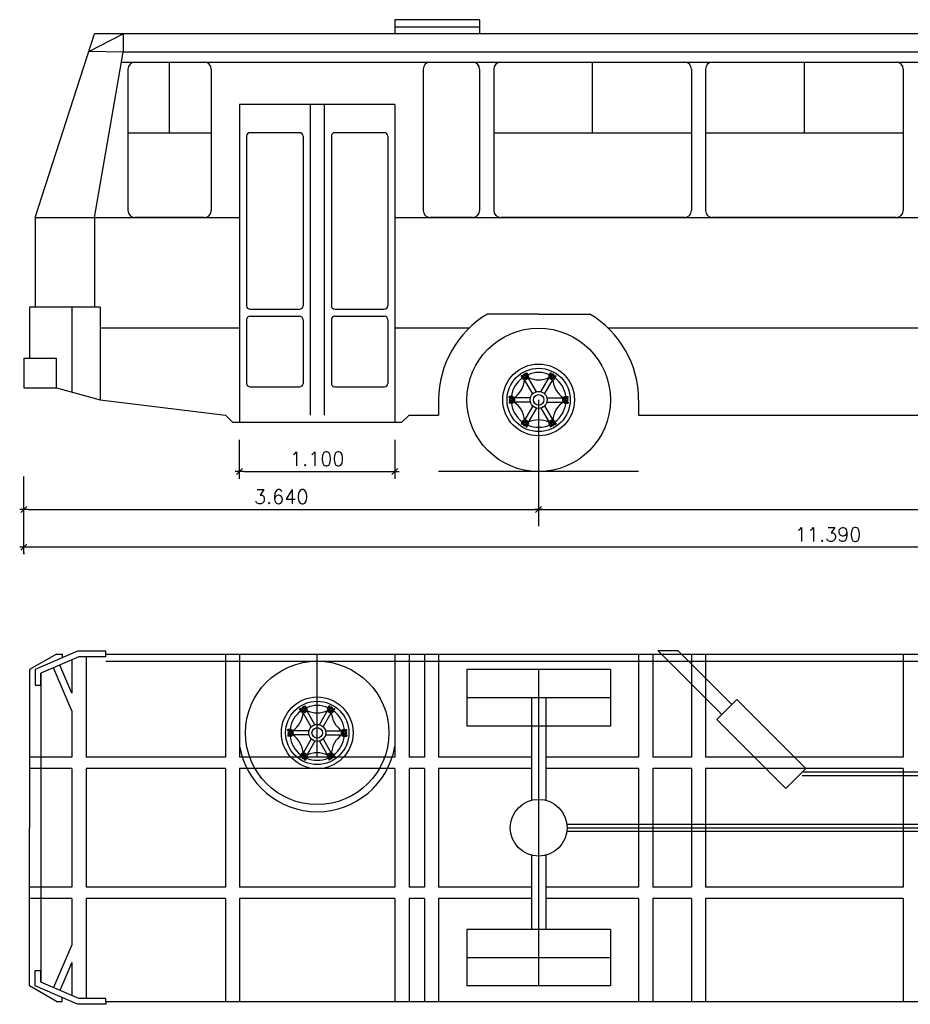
# Model space of a CAD drawing. Extents: x 149 to 250, y -977 to -912.
# Tile 3 of 156: x 155.4 to 161.7, y -968.33 to -961.36. Entities that reach past the tile are written whole.
import ezdxf

# ---------------------------------------------------------------- set-up
doc = ezdxf.new("R2010")
doc.units = 0
doc.header["$MEASUREMENT"] = 0
doc.layers.get('0').update_dxf_attribs({"linetype": 'CONTINUOUS'})
doc.layers.get('Defpoints').update_dxf_attribs({"linetype": 'CONTINUOUS'})
doc.layers.add('cotas', color=1, linetype='CONTINUOUS')
doc.layers.add('LAYER1', color=7, linetype='CONTINUOUS')
doc.styles.add('ROMANS', font='romans.shx', dxfattribs={"height": 0.1})
doc.dimstyles.new('1B', dxfattribs={"dimtxt": 0.08, "dimasz": 0.03, "dimexe": 0.05, "dimexo": 0.125, "dimgap": 0.04, "dimtad": 1, "dimzin": 4, "dimdsep": 46, "dimtxsty": 'ROMANS', "dimblk1": 'ARROW', "dimblk2": 'ARROW', "dimsah": 1, "dimcen": 0.08, "dimclrd": 1, "dimclre": 1, "dimclrt": 3, "dimadec": 0, "dimazin": 0, "dimtfac": 1, "dimtmove": 2, "dimatfit": 3, "dimldrblk": 'ARROW', "dimfxl": 0, "dimtolj": 1, "dimtzin": 4, "dimarcsym": 0})

# ---------------------------------------------------------------- blocks, each defined once
blk = doc.blocks.new('ARROW')
at = {"color": 1}
blk.add_line((-1, 0), (1, 0), dxfattribs=at)
at = {"color": 4}
blk.add_line((-0.71, -0.71), (0.71, 0.71), dxfattribs=at)
blk = doc.blocks.new('*D119')
at = {"layer": 'cotas', "color": 1, "linetype": 'Continuous', "lineweight": -2}
for p, q in [((155.4274, -965.1337), (155.4274, -965.1463)), ((166.7874, -965.0963), (155.4574, -965.0963))]:
    blk.add_line(p, q, dxfattribs=at)
at = {"layer": 'Defpoints', "color": 0, "linetype": 'Continuous'}
for p in [(155.4274, -965.0087), (155.4274, -965.0963), (166.8174, -965.0963)]:
    blk.add_point(p, dxfattribs=at)
at = {"layer": 'cotas', "color": 1, "linetype": 'Continuous', "lineweight": -2, "xscale": 0.03, "yscale": 0.03, "zscale": 0.03, "rotation": 180}
blk.add_blockref('ARROW', (155.4274, -965.0963), dxfattribs=at)
at = {"layer": 'cotas', "color": 1, "linetype": 'Continuous', "lineweight": -2, "xscale": 0.03, "yscale": 0.03, "zscale": 0.03}
blk.add_blockref('ARROW', (166.8174, -965.0963), dxfattribs=at)
at = {"layer": 'cotas', "color": 3, "linetype": 'Continuous', "insert": (161.1224, -965.0063), "char_height": 0.1, "attachment_point": 5, "style": 'ROMANS'}
blk.add_mtext('\\A1;11.390', dxfattribs=at)
blk = doc.blocks.new('*D121')
at = {"layer": 'cotas', "color": 1, "linetype": 'Continuous', "lineweight": -2}
for p, q in [((165.3224, -964.686), (165.3224, -964.8787)), ((159.1024, -964.8287), (165.2924, -964.8287))]:
    blk.add_line(p, q, dxfattribs=at)
at = {"layer": 'Defpoints', "color": 0, "linetype": 'Continuous'}
for p in [(159.0724, -964.561), (165.3224, -964.561), (165.3224, -964.8287)]:
    blk.add_point(p, dxfattribs=at)
at = {"layer": 'cotas', "color": 1, "linetype": 'Continuous', "lineweight": -2, "xscale": 0.03, "yscale": 0.03, "zscale": 0.03, "rotation": 180}
blk.add_blockref('ARROW', (159.0724, -964.8287), dxfattribs=at)
at = {"layer": 'cotas', "color": 1, "linetype": 'Continuous', "lineweight": -2, "xscale": 0.03, "yscale": 0.03, "zscale": 0.03}
blk.add_blockref('ARROW', (165.3224, -964.8287), dxfattribs=at)
at = {"layer": 'cotas', "color": 3, "linetype": 'Continuous', "insert": (162.1974, -964.7387), "char_height": 0.1, "attachment_point": 5, "style": 'ROMANS'}
blk.add_mtext('\\A1;6.250', dxfattribs=at)
blk = doc.blocks.new('*D122')
at = {"layer": 'cotas', "color": 1, "linetype": 'Continuous', "lineweight": -2}
for p, q in [((159.0723, -964.686), (159.0723, -964.8787)), ((155.4574, -964.8287), (159.0423, -964.8287))]:
    blk.add_line(p, q, dxfattribs=at)
at = {"layer": 'Defpoints', "color": 0, "linetype": 'Continuous'}
for p in [(155.4274, -964.561), (159.0723, -964.561), (159.0723, -964.8287)]:
    blk.add_point(p, dxfattribs=at)
at = {"layer": 'cotas', "color": 1, "linetype": 'Continuous', "lineweight": -2, "xscale": 0.03, "yscale": 0.03, "zscale": 0.03, "rotation": 180}
blk.add_blockref('ARROW', (155.4274, -964.8287), dxfattribs=at)
at = {"layer": 'cotas', "color": 1, "linetype": 'Continuous', "lineweight": -2, "xscale": 0.03, "yscale": 0.03, "zscale": 0.03}
blk.add_blockref('ARROW', (159.0723, -964.8287), dxfattribs=at)
at = {"layer": 'cotas', "color": 3, "linetype": 'Continuous', "insert": (157.2498, -964.7387), "char_height": 0.1, "attachment_point": 5, "style": 'ROMANS'}
blk.add_mtext('\\A1;3.640', dxfattribs=at)
blk = doc.blocks.new('*D124')
at = {"layer": 'cotas', "color": 1, "linetype": 'Continuous', "lineweight": -2}
for p, q in [((158.0544, -964.336), (158.0544, -964.611)), ((156.9844, -964.561), (158.0244, -964.561))]:
    blk.add_line(p, q, dxfattribs=at)
at = {"layer": 'Defpoints', "color": 0, "linetype": 'Continuous'}
for p in [(156.9544, -964.211), (158.0544, -964.211), (158.0544, -964.561)]:
    blk.add_point(p, dxfattribs=at)
at = {"layer": 'cotas', "color": 1, "linetype": 'Continuous', "lineweight": -2, "xscale": 0.03, "yscale": 0.03, "zscale": 0.03, "rotation": 180}
blk.add_blockref('ARROW', (156.9544, -964.561), dxfattribs=at)
at = {"layer": 'cotas', "color": 1, "linetype": 'Continuous', "lineweight": -2, "xscale": 0.03, "yscale": 0.03, "zscale": 0.03}
blk.add_blockref('ARROW', (158.0544, -964.561), dxfattribs=at)
at = {"layer": 'cotas', "color": 3, "linetype": 'Continuous', "insert": (157.5044, -964.471), "char_height": 0.1, "attachment_point": 5, "style": 'ROMANS'}
blk.add_mtext('\\A1;1.100', dxfattribs=at)

msp = doc.modelspace()

# ---------------------------------------------------------------- linework, layer by layer
at = {"color": 5}
for p, q in [((158.65437, -961.36099), (158.05437, -961.36099)), ((158.05437, -961.36099), (158.05437, -961.46099)), ((158.65437, -961.36099), (158.65437, -961.46099)), ((166.50326, -961.46099), (155.92737, -961.46099)), ((158.05437, -961.41099), (158.65437, -961.41099)), ((166.27037, -961.59099), (156.12939, -961.59099)), ((156.21437, -961.66099), (156.70437, -961.66099)), ((156.45937, -962.16099), (156.45937, -961.66099)), ((158.30437, -961.66099), (158.60437, -961.66099)), ((158.80437, -961.66099), (160.10437, -961.66099)), ((159.45437, -962.16099), (159.45437, -961.66099)), ((160.30437, -961.66099), (161.60437, -961.66099)), ((160.95437, -962.16099), (160.95437, -961.66099)), ((156.16437, -961.71099), (156.16437, -962.71099)), ((156.75437, -961.71099), (156.75437, -962.71099)), ((158.25437, -961.71099), (158.25437, -962.71099)), ((158.65437, -961.71099), (158.65437, -962.71099)), ((158.75437, -961.71099), (158.75437, -962.71099)), ((160.15437, -961.71099), (160.15437, -962.71099)), ((160.25437, -961.71099), (160.25437, -962.71099)), ((161.65437, -961.71099), (161.65437, -962.71099)), ((158.05437, -961.96099), (156.95437, -961.96099)), ((156.95437, -961.96099), (156.95437, -964.21099)), ((157.45437, -961.96099), (157.45437, -964.16099)), ((157.55437, -961.96099), (157.55437, -964.16099)), ((158.05437, -961.96099), (158.05437, -964.21099)), ((158.05437, -961.96099), (158.05437, -962.76099)), ((156.16437, -962.16099), (156.75437, -962.16099)), ((157.37937, -962.16099), (157.02937, -962.16099)), ((157.97937, -962.16099), (157.62937, -962.16099)), ((158.75437, -962.16099), (160.15437, -962.16099)), ((160.25437, -962.16099), (161.65437, -962.16099)), ((157.00437, -962.18599), (157.00437, -963.38599)), ((157.40437, -962.18599), (157.40437, -963.38599)), ((157.60437, -962.18599), (157.60437, -963.38599)), ((158.00437, -962.18599), (158.00437, -963.38599)), ((156.70437, -962.76099), (156.21437, -962.76099)), ((158.60437, -962.76099), (158.30437, -962.76099)), ((160.10437, -962.76099), (158.80437, -962.76099)), ((161.60437, -962.76099), (160.30437, -962.76099)), ((157.02937, -963.41099), (157.37937, -963.41099)), ((157.62937, -963.41099), (157.97937, -963.41099)), ((157.00437, -963.48599), (157.00437, -963.93599)), ((157.02937, -963.46099), (157.37937, -963.46099)), ((157.40437, -963.48599), (157.40437, -963.93599)), ((157.60437, -963.48599), (157.60437, -963.93599)), ((157.62937, -963.46099), (157.97937, -963.46099)), ((158.00437, -963.48599), (158.00437, -963.93599)), ((159.07237, -963.44499), (158.7096, -963.44499)), ((159.07237, -963.44499), (159.43513, -963.44499)), ((156.95437, -963.54499), (155.96737, -963.54499)), ((158.57921, -963.54499), (158.05437, -963.54499)), ((163.45437, -963.54499), (159.56552, -963.54499)), ((158.95488, -963.87949), (158.94796, -963.88349)), ((158.96075, -963.90564), (158.94796, -963.88349)), ((158.96671, -963.89997), (158.95488, -963.87949)), ((158.96787, -963.87199), (158.96037, -963.88498)), ((158.96037, -963.88498), (158.96787, -963.89797)), ((158.98287, -963.87199), (158.96787, -963.87199)), ((158.96787, -963.89797), (158.98287, -963.89797)), ((158.98085, -963.8645), (158.98778, -963.8605)), ((158.99268, -963.88498), (158.98085, -963.8645)), ((158.99037, -963.88498), (158.98287, -963.87199)), ((158.98287, -963.89797), (158.99037, -963.88498)), ((159.00057, -963.88265), (158.98778, -963.8605)), ((159.0563, -963.99518), (158.99854, -963.89515)), ((159.08843, -963.99518), (159.14619, -963.89515)), ((159.14416, -963.88265), (159.15696, -963.8605)), ((159.15206, -963.88498), (159.16388, -963.8645)), ((159.16187, -963.87199), (159.15437, -963.88498)), ((159.15437, -963.88498), (159.16187, -963.89797)), ((159.16388, -963.8645), (159.15696, -963.8605)), ((159.17687, -963.87199), (159.16187, -963.87199)), ((159.16187, -963.89797), (159.17687, -963.89797)), ((159.18437, -963.88498), (159.17687, -963.87199)), ((159.17687, -963.89797), (159.18437, -963.88498)), ((159.17802, -963.89997), (159.18985, -963.87949)), ((159.18398, -963.90564), (159.19678, -963.88349)), ((159.18985, -963.87949), (159.19678, -963.88349)), ((157.02937, -963.96099), (157.37937, -963.96099)), ((157.62937, -963.96099), (157.97937, -963.96099)), ((159.03034, -964.01017), (158.97258, -963.91014)), ((159.1144, -964.01017), (159.17215, -963.91014)), ((158.86337, -964.038), (158.86337, -964.03)), ((158.88895, -964.03), (158.86337, -964.03)), ((158.88702, -964.038), (158.86337, -964.038)), ((158.87087, -964.04), (158.86337, -964.05299)), ((158.88587, -964.04), (158.87087, -964.04)), ((158.89337, -964.05299), (158.88587, -964.04)), ((159.01427, -964.038), (158.89876, -964.038)), ((159.13046, -964.038), (159.24597, -964.038)), ((159.25887, -964.04), (159.25137, -964.05299)), ((159.25578, -964.03), (159.28137, -964.03)), ((159.25771, -964.038), (159.28137, -964.038)), ((159.27387, -964.04), (159.25887, -964.04)), ((159.28137, -964.05299), (159.27387, -964.04)), ((159.28137, -964.038), (159.28137, -964.03)), ((155.96737, -964.05299), (156.85437, -964.16099)), ((158.36437, -964.05299), (158.36437, -964.16099)), ((158.86337, -964.05299), (158.87087, -964.06598)), ((158.86337, -964.06798), (158.86337, -964.07598)), ((158.88702, -964.06798), (158.86337, -964.06798)), ((158.88895, -964.07598), (158.86337, -964.07598)), ((158.87087, -964.06598), (158.88587, -964.06598)), ((158.88587, -964.06598), (158.89337, -964.05299)), ((159.01427, -964.06798), (158.89876, -964.06798)), ((159.03034, -964.09581), (158.97258, -964.19585)), ((159.0563, -964.1108), (158.99854, -964.21084)), ((159.08843, -964.1108), (159.14619, -964.21084)), ((159.1144, -964.09581), (159.17215, -964.19585)), ((159.13046, -964.06798), (159.24597, -964.06798)), ((159.25137, -964.05299), (159.25887, -964.06598)), ((159.25578, -964.07598), (159.28137, -964.07598)), ((159.25771, -964.06798), (159.28137, -964.06798)), ((159.25887, -964.06598), (159.27387, -964.06598)), ((159.27387, -964.06598), (159.28137, -964.05299)), ((159.28137, -964.06798), (159.28137, -964.07598)), ((159.78037, -964.05299), (159.78037, -964.16099)), ((156.90437, -964.21099), (156.85437, -964.16099)), ((158.10437, -964.21099), (158.15437, -964.16099)), ((158.15437, -964.16099), (158.36437, -964.16099)), ((159.78037, -964.16099), (164.61437, -964.16099)), ((156.90437, -964.21099), (158.10437, -964.21099)), ((158.96075, -964.20034), (158.94796, -964.2225)), ((158.95488, -964.2265), (158.94796, -964.2225)), ((158.96671, -964.20601), (158.95488, -964.2265)), ((158.96787, -964.20801), (158.96037, -964.221)), ((158.96037, -964.221), (158.96787, -964.23399)), ((158.98287, -964.20801), (158.96787, -964.20801)), ((158.96787, -964.23399), (158.98287, -964.23399)), ((158.99268, -964.221), (158.98085, -964.24149)), ((158.98085, -964.24149), (158.98778, -964.24549)), ((158.99037, -964.221), (158.98287, -964.20801)), ((158.98287, -964.23399), (158.99037, -964.221)), ((159.00057, -964.22333), (158.98778, -964.24549)), ((159.14416, -964.22333), (159.15696, -964.24549)), ((159.15206, -964.221), (159.16388, -964.24149)), ((159.16187, -964.20801), (159.15437, -964.221)), ((159.15437, -964.221), (159.16187, -964.23399)), ((159.16388, -964.24149), (159.15696, -964.24549)), ((159.17687, -964.20801), (159.16187, -964.20801)), ((159.16187, -964.23399), (159.17687, -964.23399)), ((159.18437, -964.221), (159.17687, -964.20801)), ((159.17687, -964.23399), (159.18437, -964.221)), ((159.17802, -964.20601), (159.18985, -964.2265)), ((159.18398, -964.20034), (159.19678, -964.2225)), ((159.18985, -964.2265), (159.19678, -964.2225)), ((158.56437, -965.9627), (158.56437, -966.1627)), ((159.07237, -965.9627), (159.07237, -968.2027)), ((159.58037, -965.9627), (159.58037, -966.1627)), ((158.56437, -966.1627), (158.56437, -966.3627)), ((159.02237, -966.1627), (159.02237, -966.88789)), ((159.12237, -966.1627), (159.12237, -966.88789)), ((159.58037, -966.1627), (159.58037, -966.3627)), ((157.38688, -966.23719), (157.37996, -966.24119)), ((157.39275, -966.26335), (157.37996, -966.24119)), ((157.39871, -966.25768), (157.38688, -966.23719)), ((157.39987, -966.2297), (157.39237, -966.24269)), ((157.39237, -966.24269), (157.39987, -966.25568)), ((157.41487, -966.2297), (157.39987, -966.2297)), ((157.39987, -966.25568), (157.41487, -966.25568)), ((157.46234, -966.36788), (157.40458, -966.26784)), ((157.41285, -966.2222), (157.41978, -966.2182)), ((157.42468, -966.24269), (157.41285, -966.2222)), ((157.42237, -966.24269), (157.41487, -966.2297)), ((157.41487, -966.25568), (157.42237, -966.24269)), ((157.43257, -966.24036), (157.41978, -966.2182)), ((157.4883, -966.35289), (157.43054, -966.25285)), ((157.52043, -966.35289), (157.57819, -966.25285)), ((157.5464, -966.36788), (157.60415, -966.26784)), ((157.57616, -966.24036), (157.58896, -966.2182)), ((157.58406, -966.24269), (157.59588, -966.2222)), ((157.59387, -966.2297), (157.58637, -966.24269)), ((157.58637, -966.24269), (157.59387, -966.25568)), ((157.59588, -966.2222), (157.58896, -966.2182)), ((157.60887, -966.2297), (157.59387, -966.2297)), ((157.59387, -966.25568), (157.60887, -966.25568)), ((157.61637, -966.24269), (157.60887, -966.2297)), ((157.60887, -966.25568), (157.61637, -966.24269)), ((157.61002, -966.25768), (157.62185, -966.23719)), ((157.61598, -966.26335), (157.62878, -966.24119)), ((157.62185, -966.23719), (157.62878, -966.24119)), ((157.29537, -966.39571), (157.29537, -966.38771)), ((157.32095, -966.38771), (157.29537, -966.38771)), ((157.31902, -966.39571), (157.29537, -966.39571)), ((157.30287, -966.39771), (157.29537, -966.4107)), ((157.29537, -966.4107), (157.30287, -966.42369)), ((157.31787, -966.39771), (157.30287, -966.39771)), ((157.32537, -966.4107), (157.31787, -966.39771)), ((157.31787, -966.42369), (157.32537, -966.4107)), ((157.44627, -966.39571), (157.33076, -966.39571)), ((157.56246, -966.39571), (157.67797, -966.39571)), ((157.69087, -966.39771), (157.68337, -966.4107)), ((157.68337, -966.4107), (157.69087, -966.42369)), ((157.68778, -966.38771), (157.71337, -966.38771)), ((157.68971, -966.39571), (157.71337, -966.39571)), ((157.70587, -966.39771), (157.69087, -966.39771)), ((157.71337, -966.4107), (157.70587, -966.39771)), ((157.70587, -966.42369), (157.71337, -966.4107)), ((157.71337, -966.39571), (157.71337, -966.38771)), ((157.29537, -966.42569), (157.29537, -966.43369)), ((157.31902, -966.42569), (157.29537, -966.42569)), ((157.32095, -966.43369), (157.29537, -966.43369)), ((157.30287, -966.42369), (157.31787, -966.42369)), ((157.44627, -966.42569), (157.33076, -966.42569)), ((157.46234, -966.45352), (157.40458, -966.55355)), ((157.4883, -966.46851), (157.43054, -966.56854)), ((157.52043, -966.46851), (157.57819, -966.56854)), ((157.5464, -966.45352), (157.60415, -966.55355)), ((157.56246, -966.42569), (157.67797, -966.42569)), ((157.68778, -966.43369), (157.71337, -966.43369)), ((157.68971, -966.42569), (157.71337, -966.42569)), ((157.69087, -966.42369), (157.70587, -966.42369)), ((157.71337, -966.42569), (157.71337, -966.43369)), ((157.39275, -966.55805), (157.37996, -966.5802)), ((157.38688, -966.5842), (157.37996, -966.5802)), ((157.39871, -966.56372), (157.38688, -966.5842)), ((157.39987, -966.56572), (157.39237, -966.57871)), ((157.39237, -966.57871), (157.39987, -966.5917)), ((157.41487, -966.56572), (157.39987, -966.56572)), ((157.39987, -966.5917), (157.41487, -966.5917)), ((157.42468, -966.57871), (157.41285, -966.59919)), ((157.41285, -966.59919), (157.41978, -966.60319)), ((157.42237, -966.57871), (157.41487, -966.56572)), ((157.41487, -966.5917), (157.42237, -966.57871)), ((157.43257, -966.58104), (157.41978, -966.60319)), ((157.57616, -966.58104), (157.58896, -966.60319)), ((157.58406, -966.57871), (157.59588, -966.59919)), ((157.59387, -966.56572), (157.58637, -966.57871)), ((157.58637, -966.57871), (157.59387, -966.5917)), ((157.59588, -966.59919), (157.58896, -966.60319)), ((157.60887, -966.56572), (157.59387, -966.56572)), ((157.59387, -966.5917), (157.60887, -966.5917)), ((157.61637, -966.57871), (157.60887, -966.56572)), ((157.60887, -966.5917), (157.61637, -966.57871)), ((157.61002, -966.56372), (157.62185, -966.5842)), ((157.61598, -966.55805), (157.62878, -966.5802)), ((157.62185, -966.5842), (157.62878, -966.5802)), ((159.02237, -967.2775), (159.02237, -967.8027)), ((159.12237, -967.2775), (159.12237, -967.8027)), ((158.56437, -967.8027), (158.56437, -968.2027)), ((159.58037, -967.8027), (159.58037, -968.2027))]:
    msp.add_line(p, q, dxfattribs=at)
for p, q in [((159.58037, -965.9627), (158.56437, -965.9627)), ((159.58037, -966.1627), (158.56437, -966.1627)), ((159.58037, -966.3627), (158.56437, -966.3627)), ((159.58037, -967.8027), (158.56437, -967.8027)), ((159.58037, -968.0027), (158.56437, -968.0027)), ((159.58037, -968.2027), (158.56437, -968.2027))]:
    msp.add_line(p, q)
for centre, radius in [((159.07237, -964.05299), 0.508), ((159.07237, -964.05299), 0.254), ((159.07237, -964.05299), 0.224), ((158.97537, -963.88498), 0.00694), ((159.16937, -963.88498), 0.00694), ((158.87837, -964.05299), 0.00694), ((159.07237, -964.05299), 0.06), ((159.07237, -964.05299), 0.03714), ((159.26637, -964.05299), 0.00694), ((158.97537, -964.221), 0.00694), ((159.16937, -964.221), 0.00694), ((157.50437, -966.4107), 0.508), ((157.50437, -966.4107), 0.254), ((157.50437, -966.4107), 0.224), ((157.40737, -966.24269), 0.00694), ((157.60137, -966.24269), 0.00694), ((157.31037, -966.4107), 0.00694), ((157.50437, -966.4107), 0.06), ((157.50437, -966.4107), 0.03714), ((157.69837, -966.4107), 0.00694), ((157.40737, -966.57871), 0.00694), ((157.60137, -966.57871), 0.00694)]:
    msp.add_circle(centre, radius, dxfattribs=at)
msp.add_circle((159.07237, -967.0827), 0.20112)
for centre, radius, start, end in [((156.21437, -961.71099), 0.05, 90, 180), ((156.70437, -961.71099), 0.05, 0, 90), ((158.30437, -961.71099), 0.05, 90, 180), ((158.60437, -961.71099), 0.05, 0, 90), ((158.80437, -961.71099), 0.05, 90, 180), ((160.10437, -961.71099), 0.05, 0, 90), ((160.30437, -961.71099), 0.05, 90, 180), ((161.60437, -961.71099), 0.05, 0, 90), ((157.02937, -962.18599), 0.025, 90, 180), ((157.37937, -962.18599), 0.025, 0, 90), ((157.62937, -962.18599), 0.025, 90, 180), ((157.97937, -962.18599), 0.025, 0, 90), ((156.21437, -962.71099), 0.05, 180, 270), ((156.70437, -962.71099), 0.05, 270, 0), ((158.30437, -962.71099), 0.05, 180, 270), ((158.60437, -962.71099), 0.05, 270, 0), ((158.80437, -962.71099), 0.05, 180, 270), ((160.10437, -962.71099), 0.05, 270, 0), ((160.30437, -962.71099), 0.05, 180, 270), ((161.60437, -962.71099), 0.05, 270, 0), ((157.02937, -963.38599), 0.025, 180, 270), ((157.37937, -963.38599), 0.025, 270, 0), ((157.62937, -963.38599), 0.025, 180, 270), ((157.97937, -963.38599), 0.025, 270, 0), ((157.02937, -963.48599), 0.025, 90, 180), ((157.37937, -963.48599), 0.025, 0, 90), ((157.62937, -963.48599), 0.025, 90, 180), ((157.97937, -963.48599), 0.025, 0, 90), ((159.07237, -964.05299), 0.708, 120.822689, 180), ((159.07237, -964.05299), 0.708, 0, 59.177311), ((159.07237, -964.05299), 0.194, 126.805952, 173.194048), ((158.95287, -963.87199), 0.015, 300, 0), ((158.95287, -963.89797), 0.015, 0, 60), ((158.97537, -963.88498), 0.02531, 234.718504, 5.281496), ((158.97537, -963.88498), 0.01731, 240, 0), ((158.97537, -963.859), 0.015, 240, 300), ((158.97537, -963.91096), 0.015, 60, 120), ((158.99787, -963.87199), 0.015, 180, 240), ((158.99787, -963.89797), 0.015, 120, 180), ((159.07237, -964.05299), 0.194, 66.805952, 113.194048), ((159.07237, -963.73731), 0.17425, 244.935044, 295.064956), ((159.16937, -963.88498), 0.02531, 174.718504, 305.281496), ((159.16937, -963.88498), 0.01731, 180, 300), ((159.14687, -963.87199), 0.015, 300, 0), ((159.14687, -963.89797), 0.015, 0, 60), ((159.16937, -963.859), 0.015, 240, 300), ((159.16937, -963.91096), 0.015, 60, 120), ((159.19187, -963.87199), 0.015, 180, 240), ((159.19187, -963.89797), 0.015, 120, 180), ((159.07237, -964.05299), 0.194, 6.805952, 53.194048), ((157.02937, -963.93599), 0.025, 180, 270), ((157.37937, -963.93599), 0.025, 270, 0), ((157.62937, -963.93599), 0.025, 180, 270), ((157.97937, -963.93599), 0.025, 270, 0), ((158.79897, -963.89515), 0.17425, 304.935043, 355.064957), ((159.34576, -963.89515), 0.17425, 184.935043, 235.064957), ((158.85587, -964.04), 0.015, 300, 0), ((158.87837, -964.02701), 0.015, 240, 300), ((158.90087, -964.04), 0.015, 180, 240), ((158.87837, -964.05299), 0.01731, 300, 60), ((158.87837, -964.05299), 0.02531, 294.718504, 65.281496), ((159.26637, -964.05299), 0.02531, 114.718504, 245.281496), ((159.26637, -964.05299), 0.01731, 120, 240), ((159.24387, -964.04), 0.015, 300, 0), ((159.26637, -964.02701), 0.015, 240, 300), ((159.28887, -964.04), 0.015, 180, 240), ((158.85587, -964.06598), 0.015, 0, 60), ((158.87837, -964.07897), 0.015, 60, 120), ((159.07237, -964.05299), 0.194, 186.805952, 233.194048), ((158.90087, -964.06598), 0.015, 120, 180), ((158.79897, -964.21084), 0.17425, 4.935043, 55.064957), ((159.34576, -964.21084), 0.17425, 124.935043, 175.064957), ((159.07237, -964.05299), 0.194, 306.805952, 353.194048), ((159.24387, -964.06598), 0.015, 0, 60), ((159.26637, -964.07897), 0.015, 60, 120), ((159.28887, -964.06598), 0.015, 120, 180), ((158.95287, -964.20801), 0.015, 300, 0), ((158.95287, -964.23399), 0.015, 0, 60), ((158.97537, -964.221), 0.02531, 354.718504, 125.281496), ((158.97537, -964.221), 0.01731, 0, 120), ((158.97537, -964.19502), 0.015, 240, 300), ((158.97537, -964.24698), 0.015, 60, 120), ((158.99787, -964.20801), 0.015, 180, 240), ((158.99787, -964.23399), 0.015, 120, 180), ((159.07237, -964.05299), 0.194, 246.805952, 293.194048), ((159.07237, -964.36868), 0.17425, 64.935044, 115.064956), ((159.16937, -964.221), 0.02531, 54.718504, 185.281496), ((159.16937, -964.221), 0.01731, 60, 180), ((159.14687, -964.20801), 0.015, 300, 0), ((159.14687, -964.23399), 0.015, 0, 60), ((159.16937, -964.19502), 0.015, 240, 300), ((159.16937, -964.24698), 0.015, 60, 120), ((159.19187, -964.20801), 0.015, 180, 240), ((159.19187, -964.23399), 0.015, 120, 180), ((157.50437, -966.4107), 0.194, 126.805952, 173.194048), ((157.23097, -966.25285), 0.17425, 304.935043, 355.064957), ((157.38487, -966.2297), 0.015, 300, 0), ((157.38487, -966.25568), 0.015, 0, 60), ((157.40737, -966.24269), 0.02531, 234.718504, 5.281496), ((157.40737, -966.24269), 0.01731, 240, 0), ((157.40737, -966.21671), 0.015, 240, 300), ((157.40737, -966.26867), 0.015, 60, 120), ((157.42987, -966.2297), 0.015, 180, 240), ((157.42987, -966.25568), 0.015, 120, 180), ((157.50437, -966.4107), 0.194, 66.805952, 113.194048), ((157.50437, -966.09501), 0.17425, 244.935044, 295.064956), ((157.60137, -966.24269), 0.02531, 174.718504, 305.281496), ((157.60137, -966.24269), 0.01731, 180, 300), ((157.57887, -966.2297), 0.015, 300, 0), ((157.57887, -966.25568), 0.015, 0, 60), ((157.60137, -966.21671), 0.015, 240, 300), ((157.60137, -966.26867), 0.015, 60, 120), ((157.77776, -966.25285), 0.17425, 184.935043, 235.064957), ((157.62387, -966.2297), 0.015, 180, 240), ((157.62387, -966.25568), 0.015, 120, 180), ((157.50437, -966.4107), 0.194, 6.805952, 53.194048), ((157.28787, -966.39771), 0.015, 300, 0), ((157.28787, -966.42369), 0.015, 0, 60), ((157.31037, -966.38472), 0.015, 240, 300), ((157.33287, -966.39771), 0.015, 180, 240), ((157.33287, -966.42369), 0.015, 120, 180), ((157.31037, -966.4107), 0.01731, 300, 60), ((157.31037, -966.4107), 0.02531, 294.718504, 65.281496), ((157.69837, -966.4107), 0.02531, 114.718504, 245.281496), ((157.69837, -966.4107), 0.01731, 120, 240), ((157.67587, -966.39771), 0.015, 300, 0), ((157.67587, -966.42369), 0.015, 0, 60), ((157.69837, -966.38472), 0.015, 240, 300), ((157.72087, -966.39771), 0.015, 180, 240), ((157.72087, -966.42369), 0.015, 120, 180), ((157.31037, -966.43668), 0.015, 60, 120), ((157.50437, -966.4107), 0.194, 186.805952, 233.194048), ((157.23097, -966.56854), 0.17425, 4.935043, 55.064957), ((157.77776, -966.56854), 0.17425, 124.935043, 175.064957), ((157.50437, -966.4107), 0.194, 306.805952, 353.194048), ((157.69837, -966.43668), 0.015, 60, 120), ((157.40737, -966.57871), 0.02531, 354.718504, 125.281496), ((157.50437, -966.72638), 0.17425, 64.935044, 115.064956), ((157.60137, -966.57871), 0.02531, 54.718504, 185.281496), ((157.38487, -966.56572), 0.015, 300, 0), ((157.38487, -966.5917), 0.015, 0, 60), ((157.40737, -966.57871), 0.01731, 0, 120), ((157.40737, -966.55272), 0.015, 240, 300), ((157.40737, -966.60469), 0.015, 60, 120), ((157.42987, -966.56572), 0.015, 180, 240), ((157.42987, -966.5917), 0.015, 120, 180), ((157.50437, -966.4107), 0.194, 246.805952, 293.194048), ((157.60137, -966.57871), 0.01731, 60, 180), ((157.57887, -966.56572), 0.015, 300, 0), ((157.57887, -966.5917), 0.015, 0, 60), ((157.60137, -966.55272), 0.015, 240, 300), ((157.60137, -966.60469), 0.015, 60, 120), ((157.62387, -966.56572), 0.015, 180, 240), ((157.62387, -966.5917), 0.015, 120, 180)]:
    msp.add_arc(centre, radius, start, end, dxfattribs=at)
at = {"layer": 'cotas', "linetype": 'Continuous'}
for p, q in [((159.07237, -964.05299), (159.07237, -964.94726)), ((156.95345, -964.61099), (156.95345, -964.33599)), ((155.42737, -965.14633), (155.42737, -964.59633)), ((159.78037, -964.56099), (158.36437, -964.56099))]:
    msp.add_line(p, q, dxfattribs=at)
at = {"layer": 'LAYER1', "color": 3}
for p, q in [((155.50737, -962.76099), (155.92737, -961.46099)), ((155.88703, -961.58583), (156.12939, -961.46099)), ((156.12939, -961.59099), (155.88703, -961.58583)), ((155.92737, -962.76099), (156.12939, -961.59099)), ((156.11731, -961.66099), (166.22037, -961.66099)), ((155.50737, -962.76099), (155.50737, -963.39699)), ((155.50737, -962.76099), (156.95437, -962.76099)), ((155.92737, -962.76099), (155.92737, -963.39699)), ((158.05437, -962.76099), (163.45437, -962.76099)), ((155.46737, -963.39699), (155.46737, -963.75829)), ((155.96737, -963.39699), (155.46737, -963.39699)), ((155.76737, -963.39699), (155.76737, -963.9975)), ((155.96737, -963.39699), (155.96737, -964.05299)), ((155.42737, -963.75829), (155.42737, -963.96738)), ((155.42737, -963.96738), (155.65882, -963.96738)), ((155.65882, -965.8527), (155.46737, -965.9627)), ((155.80737, -965.8327), (155.50737, -965.9627)), ((155.65882, -965.8527), (155.69882, -965.8527)), ((155.69882, -965.8527), (155.69882, -965.87973)), ((156.00737, -965.8327), (155.80737, -965.8327)), ((156.00737, -965.8727), (156.00737, -965.8327)), ((156.00737, -965.8527), (166.41037, -965.8527)), ((156.85437, -965.8527), (156.85437, -966.5827)), ((156.95437, -965.8527), (156.95437, -966.5827)), ((158.05437, -965.8527), (158.05437, -966.5827)), ((158.15437, -965.8527), (158.15437, -966.5827)), ((158.26437, -965.8527), (158.26437, -966.5827)), ((158.36437, -965.8527), (158.36437, -966.5827)), ((159.78037, -965.8527), (159.78037, -966.5827)), ((159.88037, -965.8527), (159.88037, -966.5827)), ((159.91723, -965.8277), (160.05866, -965.8277)), ((160.15437, -965.8527), (160.15437, -966.5827)), ((160.25437, -965.8527), (160.25437, -966.5827)), ((161.65437, -965.8527), (161.65437, -966.5827)), ((155.81566, -965.8727), (155.54737, -965.98896)), ((155.76737, -965.89362), (155.76737, -966.12895)), ((156.00737, -965.8727), (155.81566, -965.8727)), ((155.86737, -965.8727), (155.86737, -966.5827)), ((156.00737, -965.9027), (166.41037, -965.9027)), ((155.46737, -965.9627), (155.46737, -967.0827)), ((155.50737, -965.9627), (155.50737, -966.0727)), ((155.50737, -965.9627), (155.50737, -966.0727)), ((155.54737, -966.0727), (155.54737, -965.98896)), ((155.54737, -965.98896), (155.54737, -968.0927)), ((155.76737, -966.2547), (155.63564, -965.95071)), ((155.76737, -966.12895), (155.68151, -965.93083)), ((155.50737, -966.0727), (155.54737, -966.0727)), ((155.76737, -966.2547), (155.76737, -966.5827)), ((155.76737, -966.5827), (155.46737, -966.5827)), ((156.85437, -966.5827), (155.86737, -966.5827)), ((158.05437, -966.5827), (156.95437, -966.5827)), ((158.26437, -966.5827), (158.15437, -966.5827)), ((159.02237, -966.5827), (158.36437, -966.5827)), ((159.78037, -966.5827), (159.12237, -966.5827)), ((160.15437, -966.5827), (159.88037, -966.5827)), ((161.65437, -966.5827), (160.25437, -966.5827)), ((155.76737, -966.6627), (155.46737, -966.6627)), ((155.76737, -966.6627), (155.76737, -967.5027)), ((155.86737, -966.6627), (155.86737, -967.5027)), ((156.85437, -966.6627), (155.86737, -966.6627)), ((156.85437, -966.6627), (156.85437, -967.5027)), ((158.05437, -966.6627), (156.95437, -966.6627)), ((156.95437, -966.6627), (156.95437, -967.5027)), ((158.05437, -966.6627), (158.05437, -967.5027)), ((158.26437, -966.6627), (158.15437, -966.6627)), ((158.15437, -966.6627), (158.15437, -967.5027)), ((158.26437, -966.6627), (158.26437, -967.5027)), ((158.36437, -966.6627), (158.36437, -967.5027)), ((159.02237, -966.6627), (158.36437, -966.6627)), ((159.78037, -966.6627), (159.12237, -966.6627)), ((159.78037, -966.6627), (159.78037, -967.5027)), ((160.15437, -966.6627), (159.88037, -966.6627)), ((159.88037, -966.6627), (159.88037, -967.5027)), ((160.15437, -966.6627), (160.15437, -967.5027)), ((160.25437, -966.6627), (160.25437, -967.5027)), ((161.65437, -966.6627), (160.25437, -966.6627)), ((161.65437, -966.6627), (161.65437, -967.5027)), ((155.46737, -968.2027), (155.46737, -967.0827)), ((159.27348, -967.0577), (165.36138, -967.0577)), ((159.27348, -967.0827), (165.36138, -967.0827)), ((159.27348, -967.1077), (165.36138, -967.1077)), ((155.76737, -967.5027), (155.46737, -967.5027)), ((156.85437, -967.5027), (155.86737, -967.5027)), ((158.05437, -967.5027), (156.95437, -967.5027)), ((158.26437, -967.5027), (158.15437, -967.5027)), ((159.02237, -967.5027), (158.36437, -967.5027)), ((159.78037, -967.5027), (159.12237, -967.5027)), ((160.15437, -967.5027), (159.88037, -967.5027)), ((161.65437, -967.5027), (160.25437, -967.5027)), ((155.76737, -967.5827), (155.46737, -967.5827)), ((155.76737, -967.5827), (155.76737, -967.91069)), ((156.85437, -967.5827), (155.86737, -967.5827)), ((155.86737, -967.5827), (155.86737, -968.2927)), ((156.85437, -967.5827), (156.85437, -968.3127)), ((158.05437, -967.5827), (156.95437, -967.5827)), ((156.95437, -967.5827), (156.95437, -968.3127)), ((158.05437, -967.5827), (158.05437, -968.3127)), ((158.26437, -967.5827), (158.15437, -967.5827)), ((158.15437, -967.5827), (158.15437, -968.3127)), ((158.26437, -967.5827), (158.26437, -968.3127)), ((159.02237, -967.5827), (158.36437, -967.5827)), ((158.36437, -967.5827), (158.36437, -968.3127)), ((159.78037, -967.5827), (159.12237, -967.5827)), ((159.78037, -967.5827), (159.78037, -968.3127)), ((160.15437, -967.5827), (159.88037, -967.5827)), ((159.88037, -967.5827), (159.88037, -968.3127)), ((160.15437, -967.5827), (160.15437, -968.3127)), ((160.25437, -967.5827), (160.25437, -968.3127)), ((161.65437, -967.5827), (160.25437, -967.5827)), ((161.65437, -967.5827), (161.65437, -968.3127)), ((155.76737, -967.91069), (155.63564, -968.21469)), ((155.76737, -968.03644), (155.68151, -968.23457)), ((155.76737, -968.03644), (155.76737, -968.27177)), ((155.50737, -968.2027), (155.50737, -968.0927)), ((155.50737, -968.2027), (155.50737, -968.0927)), ((155.50737, -968.0927), (155.54737, -968.0927)), ((155.54737, -968.0927), (155.54737, -968.17644)), ((155.54737, -968.17644), (155.54737, -968.0927)), ((155.54737, -968.17644), (155.54737, -968.0927)), ((155.54737, -968.17644), (155.54737, -968.0927)), ((155.65882, -968.3127), (155.46737, -968.2027)), ((155.80737, -968.3327), (155.50737, -968.2027)), ((155.81566, -968.2927), (155.54737, -968.17644)), ((155.69882, -968.3127), (155.69882, -968.28566)), ((156.00737, -968.2927), (155.81566, -968.2927)), ((156.00737, -968.3127), (156.00737, -968.2927)), ((155.65882, -968.3127), (155.69882, -968.3127)), ((156.00737, -968.3327), (155.80737, -968.3327)), ((156.00737, -968.3127), (156.00737, -968.3327)), ((156.00737, -968.3127), (166.41037, -968.3127))]:
    msp.add_line(p, q, dxfattribs=at)
at = {"layer": 'LAYER1'}
for p, q in [((156.12939, -961.46099), (156.12939, -961.59099)), ((155.42737, -963.75829), (155.65882, -963.75829)), ((155.65882, -963.96738), (155.65882, -963.75829)), ((155.65882, -963.96738), (155.96737, -964.05299)), ((157.50437, -966.5827), (157.50437, -965.8527)), ((160.37057, -966.28104), (159.91723, -965.8277)), ((160.44128, -966.21033), (160.05866, -965.8277)), ((160.47664, -966.17497), (160.33522, -966.31639)), ((160.96437, -966.6627), (160.47664, -966.17497)), ((160.82294, -966.80412), (160.33522, -966.31639)), ((160.96437, -966.6627), (160.82294, -966.80412)), ((160.93937, -966.6877), (164.88656, -966.6877)), ((160.93937, -966.7127), (164.85853, -966.7127))]:
    msp.add_line(p, q, dxfattribs=at)
at = {"layer": 'LAYER1', "color": 3}
msp.add_arc((157.50437, -966.4107), 0.558, 189.713724, 350.286276, dxfattribs=at)

# ---------------------------------------------------------------- dimensions: what is measured, and where the dimension line sits
at = {"layer": 'cotas', "linetype": 'Continuous'}
for base, p1, p2, picture, middle in [((158.05437, -964.56099), (156.95437, -964.21099), (158.05437, -964.21099), '*D124', (157.50437, -964.47099)), ((159.07232, -964.82866), (155.42737, -964.56099), (159.07232, -964.56099), '*D122', (157.24984, -964.73866)), ((165.32237, -964.82866), (159.07241, -964.56099), (165.32237, -964.56099), '*D121', (162.19739, -964.73866)), ((155.42737, -965.09633), (166.81737, -965.09633), (155.42737, -965.00866), '*D119', (161.12237, -965.00633))]:
    dim = msp.add_linear_dim(base=base, p1=p1, p2=p2, text='<>0', dimstyle='1B', override={"dimse1": 1}, dxfattribs=at)
    dim.commit()
    dim.dimension.update_dxf_attribs({"geometry": picture, "text_midpoint": middle})

doc.saveas('drawing.dxf')
